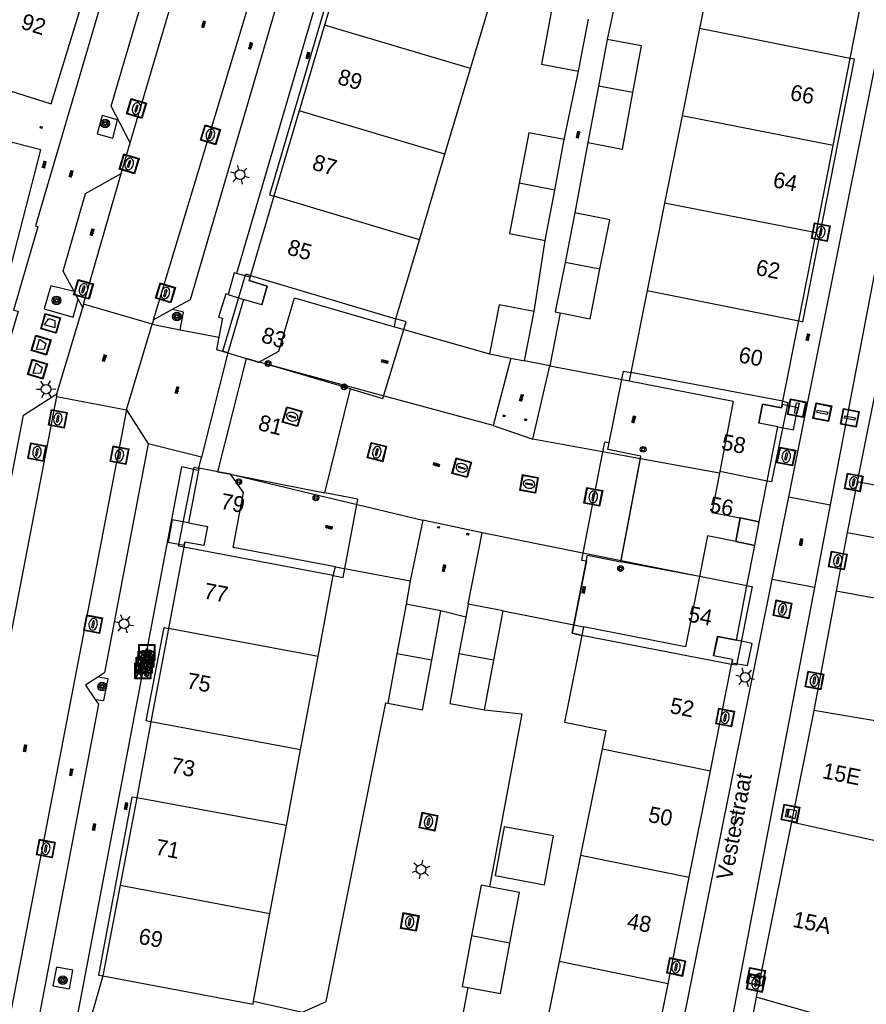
# Model space of a CAD drawing. Header units: metres. Extents: x 93870 to 95789, y 463036 to 464040.
# Tile 88 of 256: x 94176 to 94229, y 463695 to 463757. Entities that reach past the tile are written whole.
import ezdxf
from ezdxf.enums import TextEntityAlignment as Align

# ---------------------------------------------------------------- set-up
doc = ezdxf.new("R2010")
doc.units = ezdxf.units.M
doc.header["$LTSCALE"] = 25.4
for name, color, linetype in [('B_BEBOUWINGSGRENS_0', 1, 'Continuous'), ('B_BEBOUWINGSGRENS_1', 1, 'Continuous'), ('B_LUIFEL_1', 200, 'Continuous'), ('B_OVERBOUWLIJN_LIJN_1', 7, 'Continuous'), ('B_TUSSENMUUR_0', 7, 'Continuous'), ('G_GRENS_ALGEMEEN_0', 7, 'Continuous'), ('Q_BLOEMBAK_0', 93, 'Continuous'), ('Q_BOOM_0', 3, 'Continuous'), ('Q_CAI-KAST_0', 10, 'Continuous'), ('Q_FIETSENREK_0', 6, 'Continuous'), ('Q_INSPECTIE_OF_RIOOLPUT_0', 253, 'Continuous'), ('Q_KOLK_0', 254, 'Continuous'), ('Q_LICHTMAST_0', 2, 'Continuous'), ('Q_LICHTPUNT_1', 7, 'Continuous'), ('Q_PILAAR', 10, 'Continuous'), ('Q_PILAAR_0', 10, 'Continuous'), ('Q_WATERLEIDINGPUT_0', 5, 'Continuous'), ('S_GBKN_SYMBOOL_OV_GROOT_0', 7, 'Continuous'), ('T_HEK_0', 57, 'Continuous'), ('T_HEK_LIJN_0', 6, 'Continuous'), ('T_MUUR_30CM_0', 10, 'Continuous'), ('V_WEGGRENS_0', 7, 'Continuous'), ('Z_GBKN_HUISNUMMER_0', 252, 'Continuous'), ('Z_STRAATNAAM_0', 252, 'Continuous')]:
    doc.layers.add(name, color=color, linetype=linetype)
for name, color, linetype, true_color in [('Q_AFSLUITPAAL_0', 7, 'Continuous', 0xf86a3a), ('Q_PAAL_STEEN_0', 7, 'Continuous', 0xa97373), ('Q_PAALTJE_0', 7, 'Continuous', 0x666666)]:
    doc.layers.add(name, color=color, linetype=linetype, true_color=true_color)

# ---------------------------------------------------------------- blocks, each defined once
blk = doc.blocks.new('Q_BLOEMBAK')
for points in [[(-0.5, 0.5), (0.5, 0.5), (0.5, -0.5), (-0.5, -0.5)], [(-0.336, 0.197), (0.331, 0.197), (0.19, -0.251), (-0.196, -0.251)]]:
    blk.add_lwpolyline(points, close=True)
blk.add_lwpolyline([(-0.442, 0.464), (0.438, 0.464, -0.414214), (0.459, 0.442), (0.459, -0.437, -0.414214), (0.438, -0.459), (-0.442, -0.459, -0.414214), (-0.463, -0.437), (-0.463, 0.442), (-0.463, 0.444), (-0.463, 0.446), (-0.463, 0.448), (-0.462, 0.45), (-0.461, 0.451), (-0.46, 0.453), (-0.459, 0.455), (-0.458, 0.456), (-0.457, 0.457), (-0.456, 0.459), (-0.454, 0.46), (-0.453, 0.461), (-0.451, 0.462), (-0.449, 0.462), (-0.447, 0.463), (-0.446, 0.463), (-0.444, 0.464), (-0.442, 0.464)], format="xyb")
blk = doc.blocks.new('Q_CAI-KAST')
for points in [[(-0.5, 0.5), (0.5, 0.5), (0.5, -0.5), (-0.5, -0.5)], [(-0.262, 0.264), (0.25, 0.264), (0.25, 0.187), (-0.262, 0.187)], [(-0.262, 0.107), (0.25, 0.107), (0.25, -0.332), (-0.262, -0.332)]]:
    blk.add_lwpolyline(points, close=True)
blk.add_lwpolyline([(-0.442, 0.464), (0.438, 0.464, -0.414214), (0.459, 0.442), (0.459, -0.437, -0.414214), (0.438, -0.459), (-0.442, -0.459, -0.414214), (-0.463, -0.437), (-0.463, 0.442), (-0.463, 0.444), (-0.463, 0.446), (-0.463, 0.448), (-0.462, 0.45), (-0.461, 0.451), (-0.46, 0.453), (-0.459, 0.455), (-0.458, 0.456), (-0.457, 0.457), (-0.456, 0.459), (-0.454, 0.46), (-0.453, 0.461), (-0.451, 0.462), (-0.449, 0.462), (-0.447, 0.463), (-0.446, 0.463), (-0.444, 0.464), (-0.442, 0.464)], format="xyb")
blk.add_circle((-0.177, -0.034), 0.0354)
blk = doc.blocks.new('Q_LICHTMAST')
for points in [[(-0.26, 0.15), (-0.52, 0.3)], [(0, 0.3), (0, 0.6)], [(0.26, 0.15), (0.52, 0.3)], [(-0.26, -0.15), (-0.52, -0.3)], [(0, -0.3), (0, -0.6)], [(0.26, -0.15), (0.52, -0.3)]]:
    blk.add_lwpolyline(points)
blk.add_circle((0, 0), 0.3)
blk = doc.blocks.new('Q_AFSLUITPAAL')
for points in [[(-0.5, 0.5), (0.5, 0.5), (0.5, -0.5), (-0.5, -0.5)], [(-0.08, 0.333), (0.071, 0.333), (0.071, -0.329), (-0.08, -0.329)]]:
    blk.add_lwpolyline(points, close=True)
blk.add_lwpolyline([(-0.442, 0.464), (0.438, 0.464, -0.414214), (0.459, 0.442), (0.459, -0.437, -0.414214), (0.438, -0.459), (-0.442, -0.459, -0.414214), (-0.463, -0.437), (-0.463, 0.442), (-0.463, 0.444), (-0.463, 0.446), (-0.463, 0.448), (-0.462, 0.45), (-0.461, 0.451), (-0.46, 0.453), (-0.459, 0.455), (-0.458, 0.456), (-0.457, 0.457), (-0.456, 0.459), (-0.454, 0.46), (-0.453, 0.461), (-0.451, 0.462), (-0.449, 0.462), (-0.447, 0.463), (-0.446, 0.463), (-0.444, 0.464), (-0.442, 0.464)], format="xyb")
blk = doc.blocks.new('Q_PAAL_STEEN')
for points in [[(-0.5, 0.5), (0.5, 0.5), (0.5, -0.5), (-0.5, -0.5)], [(-0.08, 0.333), (0.071, 0.333), (0.071, -0.329), (-0.08, -0.329)]]:
    blk.add_lwpolyline(points, close=True)
blk.add_lwpolyline([(-0.442, 0.464), (0.438, 0.464, -0.414214), (0.459, 0.442), (0.459, -0.437, -0.414214), (0.438, -0.459), (-0.442, -0.459, -0.414214), (-0.463, -0.437), (-0.463, 0.442), (-0.463, 0.444), (-0.463, 0.446), (-0.463, 0.448), (-0.462, 0.45), (-0.461, 0.451), (-0.46, 0.453), (-0.459, 0.455), (-0.458, 0.456), (-0.457, 0.457), (-0.456, 0.459), (-0.454, 0.46), (-0.453, 0.461), (-0.451, 0.462), (-0.449, 0.462), (-0.447, 0.463), (-0.446, 0.463), (-0.444, 0.464), (-0.442, 0.464)], format="xyb")
blk = doc.blocks.new('Q_PAALTJE')
at = {"color": 251, "true_color": 0x666666, "xscale": 0.1, "yscale": 0.1, "zscale": 0.01}
blk.add_blockref('Q_PAAL_STEEN', (0, 0), dxfattribs=at)
blk = doc.blocks.new('Q_KOLK')
blk.add_lwpolyline([(-0.5, 0.5), (0.5, 0.5), (0.5, -0.5), (-0.5, -0.5)], close=True)
for points in [[(-0.442, 0.464), (0.438, 0.464, -0.414214), (0.459, 0.442), (0.459, -0.437, -0.414214), (0.438, -0.459), (-0.442, -0.459, -0.414214), (-0.463, -0.437), (-0.463, 0.442, -0.414214), (-0.442, 0.464)], [(-0.345, 0.105, 0.380426), (-0.276, -0.18)], [(-0.008, 0.266, 0.240218), (-0.345, 0.105)], [(-0.194, 0.045, 0.853344), (-0.194, -0.032)], [(0.331, 0.111, 0.240191), (-0.008, 0.266)], [(0.185, -0.032, 0.849746), (0.185, 0.045)], [(0.267, -0.176, 0.380426), (0.331, 0.111)], [(-0.276, -0.18, 0.148452), (0.012, -0.257)], [(0.012, -0.257, 0.131742), (0.267, -0.176)]]:
    blk.add_lwpolyline(points, format="xyb")
for points in [[(-0.194, 0.045), (0.185, 0.045)], [(0.185, -0.032), (-0.194, -0.032)]]:
    blk.add_lwpolyline(points)
blk = doc.blocks.new('Q_INSPECTIE_OF_RIOOLPUT')
blk.add_lwpolyline([(-0.5, 0.5), (0.5, 0.5), (0.5, -0.5), (-0.5, -0.5)], close=True)
for points in [[(-0.442, 0.464), (0.438, 0.464, -0.414214), (0.459, 0.442), (0.459, -0.437, -0.414214), (0.438, -0.459), (-0.442, -0.459, -0.414214), (-0.463, -0.437), (-0.463, 0.442), (-0.463, 0.444), (-0.463, 0.446), (-0.463, 0.448), (-0.462, 0.45), (-0.461, 0.451), (-0.46, 0.453), (-0.459, 0.455), (-0.458, 0.456), (-0.457, 0.457), (-0.456, 0.459), (-0.454, 0.46), (-0.453, 0.461), (-0.451, 0.462), (-0.449, 0.462), (-0.447, 0.463), (-0.446, 0.463), (-0.444, 0.464), (-0.442, 0.464)], [(-0.345, 0.105, 0.380426), (-0.276, -0.18)], [(-0.008, 0.266, 0.240218), (-0.345, 0.105)], [(-0.194, 0.045, 0.853344), (-0.194, -0.032)], [(0.331, 0.111, 0.240191), (-0.008, 0.266)], [(0.185, -0.032, 0.849746), (0.185, 0.045)], [(0.267, -0.176, 0.380426), (0.331, 0.111)], [(-0.276, -0.18, 0.148452), (0.012, -0.257)], [(0.012, -0.257, 0.131742), (0.267, -0.176)]]:
    blk.add_lwpolyline(points, format="xyb")
for points in [[(-0.194, 0.045), (0.185, 0.045)], [(0.185, -0.032), (-0.194, -0.032)]]:
    blk.add_lwpolyline(points)
blk = doc.blocks.new('Q_WATERLEIDINGPUT')
blk.add_lwpolyline([(-0.5, 0.5), (0.5, 0.5), (0.5, -0.5), (-0.5, -0.5)], close=True)
for points in [[(-0.442, 0.464), (0.438, 0.464, -0.414214), (0.459, 0.442), (0.459, -0.437, -0.414214), (0.438, -0.459), (-0.442, -0.459, -0.414214), (-0.463, -0.437), (-0.463, 0.442), (-0.463, 0.444), (-0.463, 0.446), (-0.463, 0.448), (-0.462, 0.45), (-0.461, 0.451), (-0.46, 0.453), (-0.459, 0.455), (-0.458, 0.456), (-0.457, 0.457), (-0.456, 0.459), (-0.454, 0.46), (-0.453, 0.461), (-0.451, 0.462), (-0.449, 0.462), (-0.447, 0.463), (-0.446, 0.463), (-0.444, 0.464), (-0.442, 0.464)], [(-0.345, 0.105, 0.380426), (-0.276, -0.18)], [(-0.008, 0.266, 0.240218), (-0.345, 0.105)], [(-0.194, 0.045, 0.853344), (-0.194, -0.032)], [(0.331, 0.111, 0.240191), (-0.008, 0.266)], [(0.185, -0.032, 0.849746), (0.185, 0.045)], [(0.267, -0.176, 0.380426), (0.331, 0.111)], [(-0.276, -0.18, 0.148452), (0.012, -0.257)], [(0.012, -0.257, 0.131742), (0.267, -0.176)]]:
    blk.add_lwpolyline(points, format="xyb")
for points in [[(-0.194, 0.045), (0.185, 0.045)], [(0.185, -0.032), (-0.194, -0.032)]]:
    blk.add_lwpolyline(points)
blk = doc.blocks.new('Q_FIETSENREK')
for points in [[(-0.5, 0.5), (0.5, 0.5), (0.5, -0.5), (-0.5, -0.5)], [(-0.063, 0.145), (0.184, 0.054), (0.037, -0.093)]]:
    blk.add_lwpolyline(points, close=True)
for points in [[(-0.442, 0.464), (0.438, 0.464, -0.414214), (0.459, 0.442), (0.459, -0.437, -0.414214), (0.438, -0.459), (-0.442, -0.459, -0.414214), (-0.463, -0.437), (-0.463, 0.442), (-0.463, 0.444), (-0.463, 0.446), (-0.463, 0.448), (-0.462, 0.45), (-0.461, 0.451), (-0.46, 0.453), (-0.459, 0.455), (-0.458, 0.456), (-0.457, 0.457), (-0.456, 0.459), (-0.454, 0.46), (-0.453, 0.461), (-0.451, 0.462), (-0.449, 0.462), (-0.447, 0.463), (-0.446, 0.463), (-0.444, 0.464), (-0.442, 0.464)], [(-0.181, 0.106, 0.847256), (-0.324, -0.144)], [(-0.193, 0.075, 0.842492), (-0.305, -0.118)], [(-0.171, 0.065, 0.053288), (-0.193, 0.075)], [(-0.185, -0.134, 0.502492), (-0.147, 0.044)], [(-0.149, 0.089, 0.06236), (-0.181, 0.106)], [(-0.165, -0.161, 0.494489), (-0.125, 0.068)], [(-0.324, -0.144, 0.089606), (-0.421, -0.348)], [(-0.296, -0.162, 0.110942), (-0.375, -0.348)], [(-0.294, -0.105, 0.006942), (-0.305, -0.118)], [(-0.296, -0.162, 0.02458), (-0.283, -0.168)], [(-0.212, -0.105, 0.381614), (-0.294, -0.105)], [(-0.283, -0.168, 0.148109), (-0.198, -0.173)], [(-0.223, -0.136, 0.533998), (-0.276, -0.136)], [(-0.276, -0.136, 0.009682), (-0.271, -0.138)], [(-0.271, -0.138, 0.120201), (-0.218, -0.144)], [(-0.218, -0.144, 0.003554), (-0.223, -0.136)], [(-0.185, -0.134, 0.017985), (-0.212, -0.105)], [(-0.122, -0.348, 0.075837), (-0.198, -0.173)], [(-0.075, -0.348, 0.094234), (-0.165, -0.161)], [(0.095, -0.16, 0.385208), (0.186, -0.333)], [(0.209, -0.054, 0.224648), (0.108, -0.128)], [(0.126, -0.171, 0.376993), (0.197, -0.303)], [(0.212, -0.086, 0.20829), (0.139, -0.139)], [(0.186, -0.333, 1), (0.287, -0.06)], [(0.197, -0.303, 1), (0.276, -0.09)], [(0.287, -0.06, 0.086253), (0.238, -0.051)], [(0.276, -0.09, 0.079305), (0.241, -0.083)]]:
    blk.add_lwpolyline(points, format="xyb")
for points in [[(-0.171, 0.065), (-0.263, -0.038), (-0.239, -0.059), (-0.147, 0.044)], [(0.081, 0.221), (-0.003, 0.252), (-0.149, 0.089)], [(-0.125, 0.068), (-0.086, 0.111), (0.018, -0.131), (0.095, -0.16)], [(0.238, -0.051), (0.229, 0.053), (0.261, 0.093), (0.302, 0.078), (0.314, 0.11), (0.192, 0.155), (0.18, 0.123), (0.231, 0.104), (0.207, 0.076), (-0.04, 0.167), (0, 0.216), (0.07, 0.191), (0.081, 0.221)], [(0.209, -0.054), (0.199, 0.029), (0.057, -0.108)], [(-0.421, -0.348), (-0.375, -0.348)], [(-0.122, -0.348), (-0.075, -0.348)], [(0.057, -0.108), (0.108, -0.128)], [(0.126, -0.171), (0.253, -0.218), (0.241, -0.083)], [(0.139, -0.139), (0.222, -0.17), (0.212, -0.086)]]:
    blk.add_lwpolyline(points)
blk = doc.blocks.new('Q_LICHTPUNT')
for points in [[(-0.5, 0.5), (0.5, 0.5), (0.5, -0.5), (-0.5, -0.5)], [(-0.463, 0.464), (0.459, 0.464), (0.459, -0.459), (-0.463, -0.459)], [(-0.123, 0.08), (-0.077, 0.051), (-0.255, -0.233), (-0.301, -0.204)], [(-0.033, 0.032), (0.021, 0.032), (0.021, -0.303), (-0.033, -0.303)], [(0.075, 0.051), (0.121, 0.079), (0.293, -0.209), (0.247, -0.236)]]:
    blk.add_lwpolyline(points, close=True)
blk.add_circle((-0.002, 0.21), 0.103)
blk = doc.blocks.new('Q_BOOM')
for radius in [0.27, 0.18, 0.09]:
    blk.add_circle((0, 0), radius)
blk = doc.blocks.new('S_GBKN_SYMBOOL_OV_GROOT')
for points in [[(-0.21875, 0.0625), (0.21875, 0.0625)], [(-0.21875, 0), (0.21875, 0)], [(-0.1875, 0.0625), (-0.1875, 0)], [(-0.125, 0.09375), (-0.125, 0.0625)], [(-0.125, 0), (-0.125, -0.0625)], [(-0.0625, 0.0625), (-0.0625, 0)], [(0, 0.09375), (0, 0.0625)], [(0, 0), (0, -0.0625)], [(0.0625, 0.0625), (0.0625, 0)], [(0.125, 0.09375), (0.125, 0.0625)], [(0.125, 0), (0.125, -0.0625)], [(0.1875, 0.0625), (0.1875, 0)], [(-0.21875, -0.0625), (0.21875, -0.0625)], [(-0.1875, -0.0625), (-0.1875, -0.09375)], [(-0.0625, -0.0625), (-0.0625, -0.09375)], [(0.0625, -0.0625), (0.0625, -0.09375)], [(0.1875, -0.0625), (0.1875, -0.09375)]]:
    blk.add_lwpolyline(points)
blk = doc.blocks.new('BOOM-970')
at = {"layer": 'Q_PILAAR'}
for radius in [0.18, 0.09]:
    blk.add_circle((0, 0), radius, dxfattribs=at)
blk = doc.blocks.new('Q_PILAAR')
at = {"layer": 'Q_PILAAR'}
for p, q in [((0.115, 0.118), (0.051, 0.054)), ((0.052, 0.307), (0.116, 0.243)), ((0.308, 0.307), (0.243, 0.244)), ((0.244, 0.117), (0.309, 0.054))]:
    blk.add_line(p, q, dxfattribs=at)
blk.add_blockref('BOOM-970', (0.18, 0.18))

msp = doc.modelspace()

# ---------------------------------------------------------------- linework, layer by layer
at = {"layer": 'B_BEBOUWINGSGRENS_0'}
for p, q in [((94196.417, 463762.043), (94194.825, 463756.676)), ((94219.281, 463761.497), (94218.276, 463756.475)), ((94177.73, 463751.76), (94180.329, 463760.245)), ((94227.691, 463754.592), (94228.685, 463759.673)), ((94203.95, 463753.97), (94205.545, 463759.323)), ((94210.707, 463753.807), (94211.324, 463757.059)), ((94194.825, 463756.676), (94193.237, 463751.321)), ((94218.276, 463756.475), (94217.183, 463751.012)), ((94212.496, 463755.781), (94211.952, 463752.861)), ((94168.7, 463754.61), (94177.73, 463751.76)), ((94226.625, 463749.159), (94227.691, 463754.592)), ((94202.355, 463748.617), (94203.95, 463753.97)), ((94211.952, 463752.861), (94211.296, 463749.341)), ((94193.237, 463751.321), (94191.652, 463745.978)), ((94217.183, 463751.012), (94216.09, 463745.548)), ((94209.219, 463746.364), (94209.81, 463749.52)), ((94225.553, 463743.692), (94226.625, 463749.159)), ((94174.879, 463740.295), (94177.09, 463748.89)), ((94200.759, 463743.264), (94202.355, 463748.617)), ((94191.652, 463745.978), (94190.206, 463741.032)), ((94208.627, 463743.207), (94209.219, 463746.364)), ((94216.09, 463745.548), (94214.997, 463740.084)), ((94210.475, 463744.936), (94209.862, 463741.847)), ((94212.652, 463744.504), (94210.475, 463744.936)), ((94212.039, 463741.415), (94212.652, 463744.504)), ((94224.473, 463738.189), (94225.553, 463743.692)), ((94199.285, 463738.317), (94200.759, 463743.264)), ((94190.206, 463741.032), (94190.111, 463740.708)), ((94190.111, 463740.708), (94191.244, 463740.368)), ((94214.997, 463740.084), (94213.974, 463734.968)), ((94189.751, 463739.521), (94188.769, 463736.196)), ((94190.903, 463739.186), (94189.751, 463739.521)), ((94207.329, 463735.699), (94207.928, 463738.773)), ((94199.189, 463737.811), (94199.285, 463738.317)), ((94223.473, 463733.165), (94224.473, 463738.189)), ((94188.769, 463736.196), (94189.933, 463735.844)), ((94205.14, 463736.125), (94206.474, 463735.865)), ((94189.933, 463735.844), (94190.706, 463735.61)), ((94190.706, 463735.61), (94190.715, 463735.615)), ((94206.474, 463735.865), (94207.329, 463735.699)), ((94229.66, 463735.822), (94228.136, 463728.128)), ((94213.974, 463734.968), (94213.868, 463734.438)), ((94213.868, 463734.438), (94220.383, 463733.164)), ((94220.383, 463733.164), (94219.531, 463728.767)), ((94223.392, 463732.759), (94223.473, 463733.165)), ((94223.165, 463731.567), (94221.975, 463731.805)), ((94222.504, 463728.179), (94223.165, 463731.567)), ((94186.936, 463728.847), (94186.313, 463725.571)), ((94186.961, 463728.979), (94186.936, 463728.847)), ((94188.153, 463728.759), (94186.961, 463728.979)), ((94188.941, 463728.613), (94188.153, 463728.759)), ((94219.531, 463728.767), (94219.513, 463728.676)), ((94188.948, 463728.603), (94188.941, 463728.613)), ((94222.008, 463725.634), (94222.504, 463728.179)), ((94228.136, 463728.128), (94227.51, 463724.97)), ((94220.818, 463725.87), (94222.008, 463725.634)), ((94221.722, 463724.155), (94220.538, 463724.391)), ((94227.51, 463724.97), (94234.19, 463723.73)), ((94186.034, 463724.043), (94185.075, 463718.967)), ((94186.096, 463724.369), (94186.034, 463724.043)), ((94221.235, 463721.64), (94221.722, 463724.155)), ((94195.36, 463722.272), (94195.501, 463722.823)), ((94194.417, 463717.222), (94195.36, 463722.272)), ((94220.575, 463718.235), (94221.235, 463721.64)), ((94199.921, 463720.482), (94199.347, 463717.387)), ((94202.1, 463720.076), (94199.921, 463720.482)), ((94201.526, 463716.982), (94202.1, 463720.076)), ((94203.805, 463720.478), (94203.654, 463719.665)), ((94205.987, 463720.072), (94203.805, 463720.478)), ((94205.411, 463716.976), (94205.987, 463720.072)), ((94203.654, 463719.665), (94203.229, 463717.382)), ((94185.075, 463718.967), (94183.967, 463713.131)), ((94211.016, 463719.074), (94210.909, 463718.533)), ((94193.326, 463711.382), (94194.417, 463717.222)), ((94199.347, 463717.387), (94198.773, 463714.291)), ((94220.327, 463717.031), (94219.153, 463717.261)), ((94220.266, 463716.721), (94220.327, 463717.031)), ((94204.834, 463713.879), (94205.411, 463716.976)), ((94218.949, 463710.066), (94220.266, 463716.721)), ((94225.41, 463713.84), (94224.013, 463706.87)), ((94235.93, 463712.04), (94225.41, 463713.84)), ((94183.967, 463713.131), (94183.081, 463708.388)), ((94192.439, 463706.639), (94193.326, 463711.382)), ((94212.18, 463711.436), (94210.835, 463704.788)), ((94217.625, 463703.414), (94218.949, 463710.066)), ((94183.081, 463708.388), (94182.047, 463702.927)), ((94191.414, 463701.153), (94192.439, 463706.639)), ((94206.052, 463706.565), (94205.491, 463703.518)), ((94224.013, 463706.87), (94221.821, 463695.927)), ((94224.013, 463706.87), (94237.199, 463703.974)), ((94210.835, 463704.788), (94209.49, 463698.139)), ((94182.047, 463702.927), (94180.97, 463697.244)), ((94216.3, 463696.761), (94217.625, 463703.414)), ((94190.389, 463695.666), (94191.414, 463701.153)), ((94214.935, 463689.905), (94216.3, 463696.761)), ((94221.821, 463695.927), (94217.67, 463675.21))]:
    msp.add_line(p, q, dxfattribs=at)
for points in [[(94208.995, 463757.495), (94208.38, 463754.24), (94210.707, 463753.807)], [(94214.103, 463752.461), (94214.646, 463755.381), (94212.496, 463755.781)], [(94211.296, 463749.341), (94213.446, 463748.931), (94214.103, 463752.461)], [(94177.09, 463748.89), (94167.954, 463751.221), (94167.89, 463750.97)], [(94209.81, 463749.52), (94207.605, 463749.94), (94206.998, 463746.8)], [(94206.998, 463746.8), (94206.39, 463743.66), (94208.627, 463743.207)], [(94209.862, 463741.847), (94209.249, 463738.757), (94209.547, 463738.698)], [(94209.547, 463738.698), (94211.426, 463738.325), (94212.039, 463741.415)], [(94191.244, 463740.368), (94191.246, 463740.367), (94190.903, 463739.186)], [(94190.715, 463735.615), (94191.958, 463736.301), (94192.955, 463739.642), (94199.189, 463737.811)], [(94207.928, 463738.773), (94205.739, 463739.199), (94205.14, 463736.125)], [(94221.975, 463731.805), (94222.211, 463732.989), (94223.392, 463732.759)], [(94195.501, 463722.823), (94189.11, 463724.019), (94189.758, 463727.458), (94188.948, 463728.603)], [(94219.513, 463728.676), (94219.038, 463726.224), (94220.818, 463725.87)], [(94186.313, 463725.571), (94187.497, 463725.349), (94187.271, 463724.141), (94186.096, 463724.369)], [(94220.538, 463724.391), (94218.762, 463724.746), (94218.263, 463722.203)], [(94218.263, 463722.203), (94217.401, 463717.816), (94211.016, 463719.074)], [(94210.909, 463718.533), (94209.834, 463713.118), (94212.415, 463712.596), (94212.18, 463711.436)], [(94219.153, 463717.261), (94219.391, 463718.469), (94220.575, 463718.235)], [(94203.229, 463717.382), (94202.652, 463714.285), (94204.834, 463713.879)], [(94198.773, 463714.291), (94200.952, 463713.885), (94201.526, 463716.982)], [(94205.491, 463703.518), (94208.572, 463702.95), (94209.133, 463705.997), (94206.052, 463706.565)], [(94205.141, 463702.81), (94204.61, 463702.91), (94204.02, 463699.75)], [(94206.415, 463699.3), (94207.01, 463702.46), (94205.141, 463702.81)], [(94204.02, 463699.75), (94203.43, 463696.59), (94203.775, 463696.525)], [(94203.775, 463696.525), (94205.82, 463696.14), (94206.415, 463699.3)], [(94209.49, 463698.139), (94208.101, 463691.276), (94214.935, 463689.905)], [(94180.97, 463697.244), (94190.354, 463695.479), (94190.389, 463695.666)], [(94248.847, 463691.538), (94229.545, 463695.695), (94229.145, 463693.838), (94221.821, 463695.927)]]:
    msp.add_lwpolyline(points, dxfattribs=at)
at = {"layer": 'B_BEBOUWINGSGRENS_1'}
for p, q in [((94189.933, 463735.844), (94189.933, 463735.844)), ((94190.715, 463735.615), (94189.933, 463735.844)), ((94191.05, 463735.517), (94190.715, 463735.615)), ((94188.153, 463728.759), (94188.948, 463728.603)), ((94188.948, 463728.603), (94189.135, 463728.566))]:
    msp.add_line(p, q, dxfattribs=at)
for points in [[(94189.933, 463735.844), (94188.136, 463728.762), (94188.153, 463728.759)], [(94189.135, 463728.566), (94194.846, 463727.446), (94196.451, 463733.936), (94191.05, 463735.517)]]:
    msp.add_lwpolyline(points, dxfattribs=at)
at = {"layer": 'B_LUIFEL_1'}
for p, q in [((94212.209, 463730.006), (94210.983, 463723.669)), ((94213.363, 463723.19), (94214.57, 463729.576)), ((94220.818, 463725.87), (94220.538, 463724.391)), ((94221.722, 463724.155), (94222.008, 463725.634))]:
    msp.add_line(p, q, dxfattribs=at)
for points in [[(94212.62, 463730.564), (94212.326, 463730.613), (94212.209, 463730.006)], [(94214.57, 463729.576), (94214.601, 463729.741), (94212.53, 463730.143), (94212.62, 463730.564)], [(94222.008, 463725.634), (94220.818, 463725.871), (94220.818, 463725.87)], [(94220.538, 463724.391), (94220.538, 463724.391), (94221.722, 463724.155)], [(94210.983, 463723.669), (94210.899, 463723.233), (94211.2, 463723.183), (94210.419, 463719.193)], [(94218.263, 463722.203), (94213.352, 463723.133), (94213.363, 463723.19)], [(94210.419, 463719.193), (94210.315, 463718.664), (94210.909, 463718.533)]]:
    msp.add_lwpolyline(points, dxfattribs=at)
at = {"layer": 'B_OVERBOUWLIJN_LIJN_1'}
for p, q in [((94189.933, 463735.844), (94188.136, 463728.762)), ((94220.538, 463724.391), (94220.818, 463725.871))]:
    msp.add_line(p, q, dxfattribs=at)
for points in [[(94196.417, 463762.043), (94196.124, 463762.114), (94191.376, 463746.067), (94191.652, 463745.978)], [(94224.473, 463738.189), (94224.738, 463738.137), (94227.969, 463754.546), (94227.691, 463754.592)], [(94188.769, 463736.196), (94188.472, 463736.303), (94189.897, 463741.123), (94190.204, 463741.033)], [(94195.36, 463722.272), (94195.996, 463722.151), (94196.909, 463727.053), (94194.846, 463727.446), (94196.451, 463733.936), (94198.469, 463733.337), (94199.93, 463738.136), (94199.285, 463738.317)], [(94210.909, 463718.533), (94210.315, 463718.664), (94211.27, 463723.541), (94213.352, 463723.133), (94214.601, 463729.741), (94212.53, 463730.143), (94213.521, 463735.058), (94213.974, 463734.968)], [(94223.483, 463733.163), (94223.797, 463733.089), (94222.779, 463728.126), (94222.504, 463728.179)], [(94186.023, 463724.045), (94185.702, 463724.117), (94186.675, 463729.053), (94186.961, 463728.979)], [(94221.235, 463721.64), (94221.564, 463721.578), (94220.587, 463716.663), (94220.274, 463716.719)], [(94183.967, 463713.131), (94183.677, 463713.187), (94184.794, 463719.017), (94185.075, 463718.967)], [(94183.081, 463708.388), (94182.777, 463708.423), (94180.683, 463697.298), (94180.97, 463697.244)]]:
    msp.add_lwpolyline(points, dxfattribs=at)
at = {"layer": 'B_TUSSENMUUR_0'}
for p, q in [((94203.95, 463753.97), (94194.825, 463756.676)), ((94227.691, 463754.592), (94218.276, 463756.475)), ((94214.103, 463752.461), (94211.952, 463752.861)), ((94202.355, 463748.617), (94193.237, 463751.321)), ((94226.625, 463749.159), (94217.183, 463751.012)), ((94209.219, 463746.364), (94206.998, 463746.8)), ((94200.759, 463743.264), (94191.652, 463745.978)), ((94225.553, 463743.692), (94216.09, 463745.548)), ((94212.039, 463741.415), (94209.862, 463741.847)), ((94190.206, 463741.032), (94199.285, 463738.317)), ((94214.997, 463740.084), (94224.473, 463738.189)), ((94223.473, 463733.165), (94213.974, 463734.968)), ((94222.504, 463728.179), (94219.531, 463728.767)), ((94195.36, 463722.272), (94186.034, 463724.043)), ((94221.235, 463721.64), (94218.263, 463722.203)), ((94194.417, 463717.222), (94185.075, 463718.967)), ((94220.266, 463716.721), (94210.909, 463718.533)), ((94201.526, 463716.982), (94199.347, 463717.387)), ((94205.411, 463716.976), (94203.229, 463717.382)), ((94193.326, 463711.382), (94183.967, 463713.131)), ((94212.18, 463711.436), (94218.949, 463710.066)), ((94192.439, 463706.639), (94183.081, 463708.388)), ((94210.835, 463704.788), (94217.625, 463703.414)), ((94182.047, 463702.927), (94191.414, 463701.153)), ((94206.415, 463699.3), (94204.02, 463699.75)), ((94216.3, 463696.761), (94209.49, 463698.139))]:
    msp.add_line(p, q, dxfattribs=at)
msp.add_lwpolyline([(94239.671, 463728.543), (94235.45, 463729.364), (94234.952, 463726.802), (94228.136, 463728.128)], dxfattribs=at)
at = {"layer": 'G_GRENS_ALGEMEEN_0'}
for p, q in [((94190.17, 463740.917), (94189.324, 463741.147)), ((94190.111, 463740.708), (94190.17, 463740.917)), ((94188.792, 463739.834), (94189.751, 463739.521)), ((94190.903, 463739.186), (94191.244, 463740.368)), ((94186.051, 463724.171), (94186.096, 463724.369)), ((94221.553, 463718.015), (94220.575, 463718.235))]:
    msp.add_line(p, q, dxfattribs=at)
for points in [[(94189.324, 463741.147), (94189.184, 463741.185), (94188.792, 463739.834)], [(94191.244, 463740.368), (94191.244, 463740.369), (94190.111, 463740.708)], [(94223.392, 463732.759), (94222.215, 463732.985), (94221.975, 463731.805)], [(94223.165, 463731.567), (94224.141, 463731.381), (94224.417, 463732.764), (94223.437, 463732.959), (94223.392, 463732.759)], [(94186.313, 463725.571), (94185.298, 463725.751), (94185.055, 463724.358), (94186.051, 463724.171)], [(94220.575, 463718.235), (94219.405, 463718.459), (94219.153, 463717.261)], [(94220.327, 463717.031), (94220.29, 463716.814), (94221.275, 463716.64), (94221.553, 463718.015)]]:
    msp.add_lwpolyline(points, dxfattribs=at)
at = {"layer": 'T_HEK_0'}
for points in [[(94190.389, 463695.666), (94193.44, 463694.98), (94194.92, 463695.65), (94198.657, 463714.312), (94198.773, 463714.291)], [(94204.834, 463713.879), (94207.15, 463713.62), (94205.141, 463702.81)], [(94203.775, 463696.525), (94203.03, 463692.52), (94195.51, 463694.88), (94194.337, 463693.68), (94193.715, 463690.342)]]:
    msp.add_lwpolyline(points, dxfattribs=at)
at = {"layer": 'T_HEK_LIJN_0'}
msp.add_line((94230.64, 463720.58), (94226.818, 463721.301), dxfattribs=at)
at = {"layer": 'T_MUUR_30CM_0'}
for p, q in [((94209.547, 463738.698), (94208.904, 463735.391)), ((94199.189, 463737.811), (94205.14, 463736.125)), ((94208.904, 463735.391), (94213.868, 463734.438)), ((94227.51, 463724.97), (94226.818, 463721.301)), ((94195.501, 463722.823), (94200.185, 463721.947)), ((94200.185, 463721.947), (94199.921, 463720.482)), ((94226.818, 463721.301), (94225.41, 463713.84)), ((94205.987, 463720.072), (94210.419, 463719.193)), ((94210.419, 463719.193), (94211.016, 463719.074))]:
    msp.add_line(p, q, dxfattribs=at)
at = {"layer": 'V_WEGGRENS_0'}
for p, q in [((94182.681, 463749.319), (94190.222, 463774.845)), ((94184.14, 463738.254), (94194.772, 463773.535)), ((94197.007, 463767.391), (94189.324, 463741.147)), ((94213.41, 463760.06), (94212.496, 463755.781)), ((94209.81, 463749.52), (94210.707, 463753.807)), ((94181.889, 463750.767), (94180.931, 463751.038)), ((94182.11, 463747.407), (94182.681, 463749.319)), ((94211.296, 463749.341), (94210.475, 463744.936)), ((94179.764, 463739.241), (94182.11, 463747.407)), ((94179.875, 463746.145), (94182.11, 463747.407)), ((94207.928, 463738.773), (94208.627, 463743.207)), ((94179.428, 463739.549), (94179.174, 463740.023)), ((94179.705, 463739.034), (94179.428, 463739.549)), ((94179.764, 463739.241), (94179.705, 463739.034)), ((94184.058, 463737.987), (94179.764, 463739.241)), ((94178.095, 463733.626), (94179.705, 463739.034)), ((94185.304, 463738.897), (94184.14, 463738.254)), ((94182.449, 463732.622), (94184.058, 463737.987)), ((94184.058, 463737.987), (94185.8, 463737.642)), ((94185.8, 463737.642), (94188.213, 463737.164)), ((94188.769, 463736.196), (94187.136, 463729.677)), ((94191.05, 463735.517), (94190.706, 463735.61)), ((94206.474, 463735.865), (94205.372, 463731.647)), ((94208.904, 463735.391), (94207.329, 463735.699)), ((94207.858, 463730.798), (94208.904, 463735.391)), ((94178.095, 463733.626), (94178.063, 463733.458)), ((94178.063, 463733.458), (94169.8, 463690.574)), ((94178.063, 463733.458), (94182.449, 463732.622)), ((94182.449, 463732.622), (94174.176, 463689.617)), ((94182.449, 463732.622), (94183.808, 463730.511)), ((94205.372, 463731.647), (94207.858, 463730.798)), ((94212.209, 463730.006), (94207.858, 463730.798)), ((94187.136, 463729.677), (94183.808, 463730.511)), ((94214.57, 463729.576), (94212.209, 463730.006)), ((94186.961, 463728.979), (94187.136, 463729.677)), ((94219.513, 463728.676), (94214.57, 463729.576)), ((94185.887, 463729.06), (94177.346, 463684.116)), ((94186.936, 463728.847), (94185.887, 463729.06)), ((94188.941, 463728.613), (94189.135, 463728.566)), ((94222.805, 463722.026), (94223.843, 463727.197)), ((94223.843, 463727.197), (94226.44, 463726.701)), ((94226.44, 463726.701), (94225.451, 463721.521)), ((94200.961, 463725.742), (94200.185, 463721.947)), ((94204.673, 463724.939), (94200.961, 463725.742)), ((94203.805, 463720.478), (94204.673, 463724.939)), ((94210.983, 463723.669), (94204.673, 463724.939)), ((94213.363, 463723.19), (94210.983, 463723.669)), ((94218.263, 463722.203), (94213.363, 463723.19)), ((94225.451, 463721.521), (94222.805, 463722.026)), ((94203.654, 463719.665), (94202.1, 463720.076)), ((94181.296, 463715.817), (94180.648, 463715.925)), ((94179.094, 463697.597), (94178.062, 463697.792)), ((94180.97, 463697.244), (94180.219, 463694.629))]:
    msp.add_line(p, q, dxfattribs=at)
for points in [[(94223.843, 463727.197), (94229.21, 463753.92), (94231.96, 463768.68), (94238.03, 463798.89), (94238.752, 463808.36)], [(94242.398, 463807.988), (94230.89, 463750), (94226.44, 463726.701)], [(94191.007, 463792.587), (94176.749, 463744.132), (94176.896, 463744.073), (94175.385, 463738.867), (94175.671, 463738.796), (94174.681, 463735.453), (94173.786, 463732.169), (94173.481, 463732.219), (94172.384, 463726.603), (94172.095, 463726.647), (94171.614, 463724.295), (94171.484, 463724.319), (94164.606, 463688.594)], [(94182.681, 463749.319), (94181.478, 463751.621), (94189.655, 463779.383)], [(94194.772, 463773.535), (94196.266, 463773.092), (94186.424, 463739.517), (94185.304, 463738.897)], [(94180.931, 463751.038), (94180.608, 463749.888), (94181.594, 463749.606), (94181.889, 463750.767)], [(94179.174, 463740.023), (94178.49, 463741.295), (94179.875, 463746.145)], [(94179.174, 463740.023), (94177.719, 463740.385), (94177.304, 463738.951), (94179.104, 463738.42), (94179.428, 463739.549)], [(94188.792, 463739.834), (94188.646, 463739.882), (94188.198, 463738.433), (94188.452, 463738.368), (94188.213, 463737.164)], [(94185.8, 463737.642), (94186.005, 463738.737), (94185.304, 463738.897)], [(94184.14, 463738.254), (94184.094, 463738.105), (94184.058, 463737.987)], [(94188.213, 463737.164), (94188.064, 463736.409), (94188.769, 463736.196)], [(94205.372, 463731.647), (94196.097, 463734.153), (94191.05, 463735.517)], [(94173.294, 463717.243), (94173.131, 463717.494), (94176.001, 463732.291), (94178.095, 463733.626)], [(94183.808, 463730.511), (94181.067, 463716.202), (94180.648, 463715.925)], [(94189.135, 463728.566), (94194.503, 463727.267), (94200.961, 463725.742)], [(94211.776, 463673.23), (94213.67, 463676.52), (94222.805, 463722.026)], [(94225.451, 463721.521), (94216.65, 463675.44), (94216.79, 463675.41)], [(94180.648, 463715.925), (94179.879, 463715.417), (94180.487, 463714.528)], [(94180.487, 463714.528), (94181.029, 463714.453), (94181.296, 463715.817)], [(94180.487, 463714.528), (94180.689, 463714.233), (94175.946, 463689.28), (94174.176, 463689.617)], [(94178.062, 463697.792), (94177.843, 463696.636), (94178.875, 463696.441), (94179.094, 463697.597)]]:
    msp.add_lwpolyline(points, dxfattribs=at)
at = {"layer": 'Z_STRAATNAAM_0'}
msp.add_line((94220.437, 463706.592), (94220.624, 463707.574), dxfattribs=at)

# ---------------------------------------------------------------- block references
at = {"layer": 'Q_AFSLUITPAAL_0', "rotation": 78.6438951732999}
msp.add_blockref('Q_AFSLUITPAAL', (94225.952, 463732.484), dxfattribs=at)
at = {"layer": 'Q_BLOEMBAK_0'}
for p, rotation in [((94177.699, 463738.037), 163.563940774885), ((94177.106, 463736.676), 73.4213578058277), ((94176.884, 463735.176), 73.4213578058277)]:
    msp.add_blockref('Q_BLOEMBAK', p, dxfattribs=dict(at, rotation=rotation))
at = {"layer": 'Q_BOOM_0'}
for p, rotation in [((94181.116, 463750.523), 74.3115636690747), ((94178.071, 463739.474), 73.85954193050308), ((94185.595, 463738.461), 79.39614174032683), ((94180.914, 463715.33), 78.92452051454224), ((94178.463, 463696.986), 169.2999155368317)]:
    msp.add_blockref('Q_BOOM', p, dxfattribs=dict(at, rotation=rotation))
at = {"layer": 'Q_CAI-KAST_0', "rotation": 78.66635696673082}
msp.add_blockref('Q_CAI-KAST', (94223.956, 463707.397), dxfattribs=at)
at = {"layer": 'Q_FIETSENREK_0'}
for p in [(94183.71, 463717.458), (94183.546, 463716.664), (94183.662, 463717.041), (94183.465, 463716.308)]:
    msp.add_blockref('Q_FIETSENREK', p, dxfattribs=at)
at = {"layer": 'Q_INSPECTIE_OF_RIOOLPUT_0'}
for p, rotation in [((94182.614, 463748.006), 73.37226200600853), ((94178.153, 463732.068), 79.09376062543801), ((94223.46, 463720.164), 78.64915321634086)]:
    msp.add_blockref('Q_INSPECTIE_OF_RIOOLPUT', p, dxfattribs=dict(at, rotation=rotation))
at = {"layer": 'Q_KOLK_0'}
for p, rotation in [((94183.074, 463751.468), 73.54158041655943), ((94187.691, 463749.824), 73.22971431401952), ((94225.86, 463743.741), 78.90588121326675), ((94179.757, 463740.16), 73.97123654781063), ((94184.88, 463739.939), 73.22971431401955), ((94176.85, 463729.987), 79.09376062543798), ((94198.098, 463729.992), 76.10925611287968), ((94182.006, 463729.794), 79.11086569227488), ((94223.696, 463729.714), 78.6438951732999), ((94203.4, 463729.01), 164.8803493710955), ((94207.61, 463728), 169.6813107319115), ((94227.912, 463728.094), 78.78779415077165), ((94211.63, 463727.194), 79.05631781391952), ((94226.918, 463723.213), 79.31907087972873), ((94180.36, 463719.229), 79.11086569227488), ((94225.454, 463715.718), 79.3131288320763), ((94219.871, 463713.396), 78.80601049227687), ((94201.33, 463706.89), 78.67648850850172), ((94177.401, 463705.206), 79.11086569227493), ((94200.15, 463700.62), 79.42414045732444), ((94216.807, 463697.806), 78.73644744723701), ((94221.804, 463696.807), 78.67295138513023)]:
    msp.add_blockref('Q_KOLK', p, dxfattribs=dict(at, rotation=rotation))
at = {"layer": 'Q_LICHTMAST_0'}
for p, rotation in [((94189.538, 463747.328), 73.66230434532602), ((94177.415, 463733.919), 32.51896972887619), ((94182.29, 463719.258), 79.15591422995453), ((94221.124, 463715.911), 78.64915321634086), ((94200.859, 463703.902), 169.3347478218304)]:
    msp.add_blockref('Q_LICHTMAST', p, dxfattribs=dict(at, rotation=rotation))
at = {"layer": 'Q_LICHTPUNT_1', "rotation": 78.67295138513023}
msp.add_blockref('Q_LICHTPUNT', (94221.804, 463697.185), dxfattribs=at)
at = {"layer": 'Q_PAAL_STEEN_0'}
for p, rotation in [((94224.348, 463732.734), 168.7462949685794), ((94227.667, 463732.13), 79.18700221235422)]:
    msp.add_blockref('Q_PAAL_STEEN', p, dxfattribs=dict(at, rotation=rotation))
at = {"layer": 'Q_PAALTJE_0'}
for p, rotation in [((94177.111, 463750.286), 77.42892318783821), ((94206.05, 463732.248), 75.35811545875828), ((94207.401, 463732.007), 77.17039518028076), ((94201.957, 463725.285), 167.7935533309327), ((94203.787, 463724.865), 167.7935533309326)]:
    msp.add_blockref('Q_PAALTJE', p, dxfattribs=dict(at, rotation=rotation))
at = {"layer": 'Q_PILAAR_0'}
for p, rotation in [((94191.513, 463735.645), 164.8762603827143), ((94196.265, 463734.198), 164.8803493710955), ((94214.889, 463729.952), 79.29660580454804), ((94189.679, 463728.266), 166.3960043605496), ((94194.503, 463727.267), 166.7134994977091), ((94213.545, 463722.851), 169.2768313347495)]:
    msp.add_blockref('Q_PILAAR', p, dxfattribs=dict(at, rotation=rotation))
at = {"layer": 'Q_WATERLEIDINGPUT_0', "rotation": 163.6837778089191}
msp.add_blockref('Q_WATERLEIDINGPUT', (94192.798, 463732.206), dxfattribs=at)
at = {"layer": 'S_GBKN_SYMBOOL_OV_GROOT_0'}
for p, rotation in [((94187.268, 463756.74), 73.54158041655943), ((94190.203, 463755.391), 73.66230434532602), ((94193.788, 463754.787), 73.68230491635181), ((94210.674, 463749.829), 79.44325524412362), ((94177.311, 463747.963), 75.57386751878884), ((94178.988, 463747.392), 73.60335390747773), ((94180.3, 463743.746), 73.97123654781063), ((94225.051, 463737.173), 78.74271294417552), ((94181.061, 463735.875), 73.42135780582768), ((94198.592, 463735.644), 164.8803493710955), ((94185.609, 463733.87), 75.93687555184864), ((94207.138, 463733.39), 75.35811545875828), ((94214.152, 463732.034), 77.93312860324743), ((94201.827, 463729.2), 164.8803493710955), ((94195.107, 463725.28), 166.7134994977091), ((94224.622, 463724.364), 78.64958786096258), ((94202.297, 463722.738), 78.44349210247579), ((94211.04, 463721.378), 78.91944463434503), ((94176.107, 463711.478), 79.11086569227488), ((94178.992, 463709.978), 79.23775581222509), ((94182.422, 463707.864), 79.27839053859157), ((94180.42, 463706.555), 79.24001505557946)]:
    msp.add_blockref('S_GBKN_SYMBOOL_OV_GROOT', p, dxfattribs=dict(at, rotation=rotation))

# ---------------------------------------------------------------- texts
at = {"layer": 'Z_GBKN_HUISNUMMER_0', "linetype": 'Continuous'}
for s, rotation, p in [('92', 343, (94176.639, 463756.735)), ('89', 343.5, (94196.428, 463753.288)), ('66', 348.9, (94224.705, 463752.357)), ('87', 343.5, (94194.841, 463747.939)), ('64', 348.9, (94223.636, 463746.907)), ('85', 343.7, (94193.281, 463742.641)), ('62', 348.9, (94222.56, 463741.422)), ('83', 343.6, (94191.658, 463737.15)), ('60', 348.7, (94221.481, 463735.962)), ('81', 345.8, (94191.457, 463731.684)), ('58', 349, (94220.411, 463730.504)), ('79', 349.2, (94189.093, 463726.808)), ('56', 349, (94219.65, 463726.601)), ('77', 349.3, (94188.042, 463721.204)), ('54', 349, (94218.322, 463719.749)), ('75', 349.2, (94186.977, 463715.583)), ('52', 348.8, (94217.186, 463714.034)), ('73', 349.4, (94185.981, 463710.3)), ('15E', 348.7, (94227.163, 463709.864)), ('50', 348.8, (94215.835, 463707.228)), ('71', 349.3, (94185.02, 463705.192)), ('48', 348.7, (94214.511, 463700.576)), ('15A', 348.7, (94225.301, 463700.573)), ('69', 349.3, (94183.965, 463699.62))]:
    msp.add_text(s, height=1, rotation=rotation, dxfattribs=at).set_placement(p, align=Align.MIDDLE)
at = {"layer": 'Z_STRAATNAAM_0', "linetype": 'Continuous'}
msp.add_text('Vestestraat', height=1, rotation=79.21838, dxfattribs=at).set_placement((94220.437, 463706.592), align=Align.MIDDLE)

doc.saveas('drawing.dxf')
